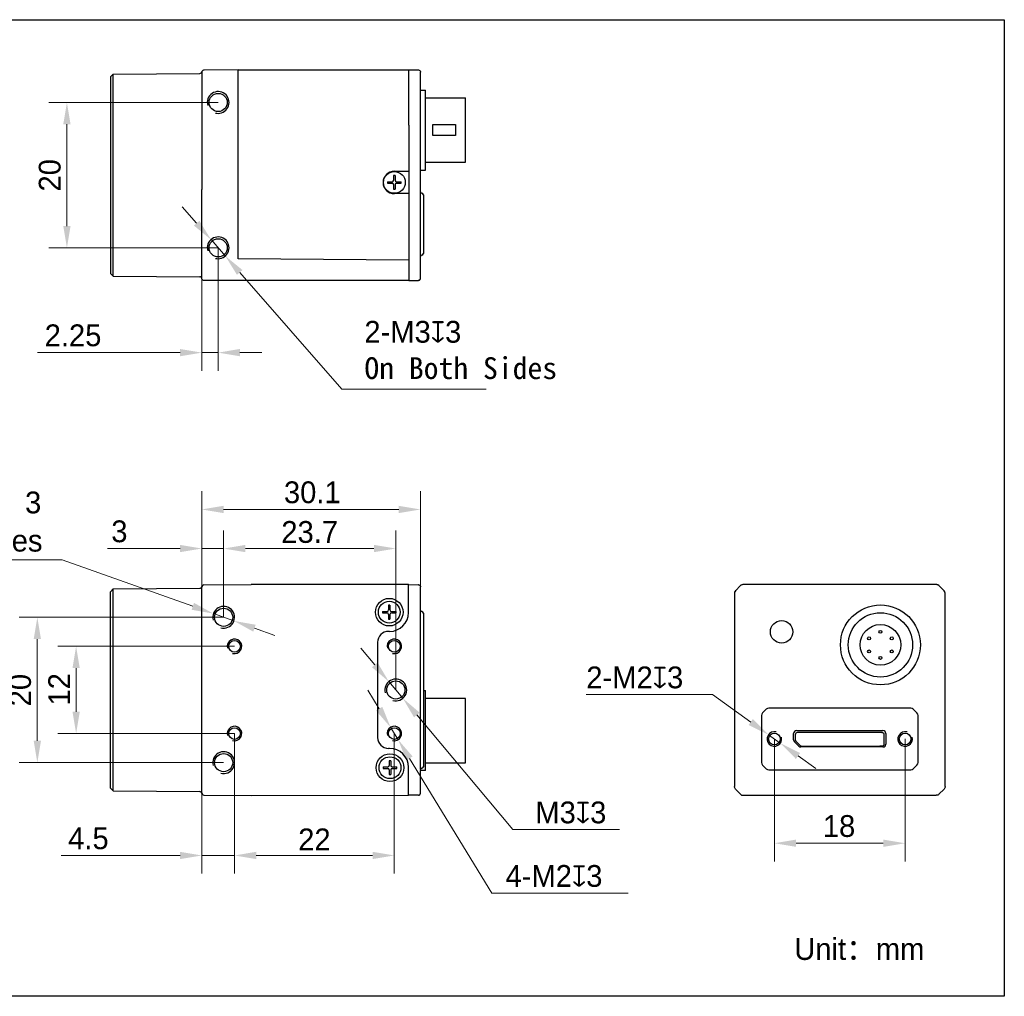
# Model space of a CAD drawing. Header units: millimetres. Extents: x 1584 to 1792, y 1545 to 1679.
# Tile 2 of 2: x 1656 to 1792, y 1545 to 1679. Entities that reach past the tile are written whole.
import ezdxf

# ---------------------------------------------------------------- set-up
doc = ezdxf.new("R2010")
doc.units = ezdxf.units.MM
doc.header["$LTSCALE"] = 0.3
doc.layers.add('00-轮廓线', color=7, linetype='Continuous', lineweight=30)
doc.layers.add('AM_5', color=3, linetype='Continuous', lineweight=25)
for name, color, linetype in [('00_COMPONENTS', 7, 'Continuous'), ('51__DRAFT_DIMS', 7, 'Continuous'), ('ASM_DXF_DIMENSION', 7, 'Continuous'), ('D-01-35-26-0DXF_CONTINUOUS_LINE', 7, 'Continuous'), ('D-01-36-26-0DXF_CONTINUOUS_LINE', 7, 'Continuous'), ('HR10A-7R-6PBDXF_CONTINUOUS_LINE', 7, 'Continuous')]:
    doc.layers.add(name, color=color, linetype=linetype)
doc.styles.get("Standard").update_dxf_attribs({"font": '兰亭黑 GBK.TTF'})
doc.styles.add('尺寸值样式', font='兰亭黑 GBK.TTF')
doc.dimstyles.new('1直线标注', dxfattribs={"dimtxt": 3, "dimasz": 3, "dimexe": 2.5, "dimexo": 0, "dimtad": 1, "dimdsep": 46, "dimtxsty": '尺寸值样式', "dimblk": '_FILLED', "dimcen": 0, "dimclrd": 8, "dimclre": 8, "dimclrt": 7, "dimadec": 0, "dimazin": 0, "dimtp": 0.001, "dimtm": 0.001, "dimtfac": 1, "dimtmove": 0, "dimatfit": 0, "dimldrblk": '_FILLED', "dimfxl": 1, "dimtolj": 1, "dimlwd": 15, "dimlwe": 15, "dimarcsym": 2})
doc.dimstyles.new('2圆直径标注', dxfattribs={"dimtxt": 3, "dimasz": 3, "dimexe": 2.5, "dimexo": 0, "dimtad": 1, "dimtoh": 1, "dimdec": 3, "dimdsep": 46, "dimtxsty": '尺寸值样式', "dimblk": '_FILLED', "dimcen": 0, "dimclrd": 8, "dimclre": 8, "dimclrt": 7, "dimadec": 0, "dimazin": 0, "dimtp": 0.001, "dimtm": 0.001, "dimtfac": 1, "dimtdec": 3, "dimtmove": 0, "dimatfit": 2, "dimldrblk": '_FILLED', "dimfxl": 1, "dimtolj": 1, "dimlwd": 15, "dimlwe": 15, "dimarcsym": 2})
doc.dimstyles.new('DIMSTYLE_2', dxfattribs={"dimtxt": 3, "dimasz": 3, "dimexe": 2.5, "dimexo": 0, "dimtad": 1, "dimdec": 3, "dimdsep": 46, "dimtxsty": 'Standard', "dimblk": '_FILLED', "dimcen": 0.09, "dimclrd": 8, "dimclre": 8, "dimclrt": 7, "dimadec": 0, "dimazin": 0, "dimtp": 0.001, "dimtm": 0.001, "dimtfac": 1, "dimtdec": 3, "dimtmove": 0, "dimatfit": 2, "dimldrblk": '_FILLED', "dimfxl": 1, "dimtolj": 1, "dimlwd": 9, "dimlwe": 9, "dimarcsym": 0})

# ---------------------------------------------------------------- blocks, each defined once
blk = doc.blocks.new('_FILLED')
at = {"color": 0, "linetype": 'ByBlock'}
blk.add_solid([(0, 0), (-1, 0.167), (-1, -0.167)], dxfattribs=at)
blk = doc.blocks.new('*D42')
at = {"layer": 'D-01-35-26-0DXF_CONTINUOUS_LINE', "color": 8, "lineweight": 15}
for p, q in [((1681.08, 1601.37), (1681.08, 1614.55)), ((1711.18, 1601.4), (1711.18, 1614.55)), ((1684.08, 1612.05), (1708.18, 1612.05))]:
    blk.add_line(p, q, dxfattribs=at)
at = {"layer": 'Defpoints', "color": 0}
for p in [(1711.18, 1612.05), (1681.08, 1601.37), (1711.18, 1601.4)]:
    blk.add_point(p, dxfattribs=at)
at = {"layer": 'D-01-35-26-0DXF_CONTINUOUS_LINE', "color": 8, "linetype": 'ByBlock', "lineweight": 15, "xscale": 3, "yscale": 3, "zscale": 3, "rotation": 180}
blk.add_blockref('_FILLED', (1681.08, 1612.05), dxfattribs=at)
at = {"layer": 'D-01-35-26-0DXF_CONTINUOUS_LINE', "color": 8, "linetype": 'ByBlock', "lineweight": 15, "xscale": 3, "yscale": 3, "zscale": 3}
blk.add_blockref('_FILLED', (1711.18, 1612.05), dxfattribs=at)
at = {"layer": 'D-01-35-26-0DXF_CONTINUOUS_LINE', "color": 7, "insert": (1696.29, 1615.91), "char_height": 3, "attachment_point": 2, "style": '尺寸值样式'}
blk.add_mtext('\\A1;30.1', dxfattribs=at)
blk = doc.blocks.new('*D43')
at = {"layer": '51__DRAFT_DIMS', "color": 8, "lineweight": 15}
for p, q in [((1683.33, 1668.05), (1660.01, 1668.05)), ((1662.51, 1665.05), (1662.51, 1651.05)), ((1683.33, 1648.05), (1660.01, 1648.05))]:
    blk.add_line(p, q, dxfattribs=at)
at = {"layer": 'Defpoints', "color": 0}
for p in [(1683.33, 1668.05), (1662.51, 1648.05), (1683.33, 1648.05)]:
    blk.add_point(p, dxfattribs=at)
at = {"layer": '51__DRAFT_DIMS', "color": 8, "linetype": 'ByBlock', "lineweight": 15, "xscale": 3, "yscale": 3, "zscale": 3}
for p, rotation in [((1662.51, 1668.05), 90), ((1662.51, 1648.05), 270)]:
    blk.add_blockref('_FILLED', p, dxfattribs=dict(at, rotation=rotation))
at = {"layer": '51__DRAFT_DIMS', "color": 7, "insert": (1658.64, 1658.03), "char_height": 3, "attachment_point": 2, "rotation": 90, "style": '尺寸值样式'}
blk.add_mtext('\\A1;20', dxfattribs=at)
blk = doc.blocks.new('*D45')
at = {"color": 8, "lineweight": 15}
for p, q in [((1683.33, 1648.05), (1683.33, 1631.13)), ((1681.08, 1645.92), (1681.08, 1631.13)), ((1678.08, 1633.63), (1658.48, 1633.63)), ((1681.08, 1633.63), (1683.33, 1633.63)), ((1686.33, 1633.63), (1689.33, 1633.63))]:
    blk.add_line(p, q, dxfattribs=at)
at = {"layer": 'Defpoints', "color": 0}
for p in [(1683.33, 1648.05), (1681.08, 1645.92), (1683.33, 1633.63)]:
    blk.add_point(p, dxfattribs=at)
at = {"color": 8, "linetype": 'ByBlock', "lineweight": 15, "xscale": 3, "yscale": 3, "zscale": 3}
blk.add_blockref('_FILLED', (1681.08, 1633.63), dxfattribs=at)
at = {"color": 8, "linetype": 'ByBlock', "lineweight": 15, "xscale": 3, "yscale": 3, "zscale": 3, "rotation": 180}
blk.add_blockref('_FILLED', (1683.33, 1633.63), dxfattribs=at)
at = {"color": 7, "insert": (1667.26, 1637.51), "char_height": 3, "attachment_point": 3, "style": '尺寸值样式'}
blk.add_mtext('\\A1;2.25', dxfattribs=at)
blk = doc.blocks.new('*D48')
at = {"color": 8, "lineweight": 15}
for p, q in [((1681.08, 1601.36), (1681.08, 1609.17)), ((1684.08, 1597.22), (1684.08, 1609.17)), ((1678.08, 1606.67), (1668.12, 1606.67)), ((1681.08, 1606.67), (1684.08, 1606.67)), ((1687.08, 1606.67), (1690.08, 1606.67))]:
    blk.add_line(p, q, dxfattribs=at)
at = {"layer": 'Defpoints', "color": 0}
for p in [(1684.08, 1606.67), (1681.08, 1601.36), (1684.08, 1597.22)]:
    blk.add_point(p, dxfattribs=at)
at = {"color": 8, "linetype": 'ByBlock', "lineweight": 15, "xscale": 3, "yscale": 3, "zscale": 3}
blk.add_blockref('_FILLED', (1681.08, 1606.67), dxfattribs=at)
at = {"color": 8, "linetype": 'ByBlock', "lineweight": 15, "xscale": 3, "yscale": 3, "zscale": 3, "rotation": 180}
blk.add_blockref('_FILLED', (1684.08, 1606.67), dxfattribs=at)
at = {"color": 7, "insert": (1670.85, 1610.54), "char_height": 3, "attachment_point": 3, "style": '尺寸值样式'}
blk.add_mtext('\\A1;3', dxfattribs=at)
blk = doc.blocks.new('*D49')
at = {"color": 8, "lineweight": 15}
for p, q in [((1685.58, 1581.22), (1685.58, 1561.94)), ((1681.08, 1574.81), (1681.08, 1561.94)), ((1678.08, 1564.44), (1661.73, 1564.44)), ((1681.08, 1564.44), (1685.58, 1564.44)), ((1688.58, 1564.44), (1691.58, 1564.44))]:
    blk.add_line(p, q, dxfattribs=at)
at = {"layer": 'Defpoints', "color": 0}
for p in [(1685.58, 1581.22), (1681.08, 1574.81), (1685.58, 1564.44)]:
    blk.add_point(p, dxfattribs=at)
at = {"color": 8, "linetype": 'ByBlock', "lineweight": 15, "xscale": 3, "yscale": 3, "zscale": 3}
blk.add_blockref('_FILLED', (1681.08, 1564.44), dxfattribs=at)
at = {"color": 8, "linetype": 'ByBlock', "lineweight": 15, "xscale": 3, "yscale": 3, "zscale": 3, "rotation": 180}
blk.add_blockref('_FILLED', (1685.58, 1564.44), dxfattribs=at)
at = {"color": 7, "insert": (1668.26, 1568.3), "char_height": 3, "attachment_point": 3, "style": '尺寸值样式'}
blk.add_mtext('\\A1;4.5', dxfattribs=at)
blk = doc.blocks.new('*D50')
at = {"layer": '51__DRAFT_DIMS', "color": 8, "lineweight": 15}
for p, q in [((1684.08, 1597.22), (1655.94, 1597.22)), ((1658.44, 1594.22), (1658.44, 1580.22)), ((1684.08, 1577.22), (1655.94, 1577.22))]:
    blk.add_line(p, q, dxfattribs=at)
at = {"layer": 'Defpoints', "color": 0}
for p in [(1684.08, 1597.22), (1658.44, 1577.22), (1684.08, 1577.22)]:
    blk.add_point(p, dxfattribs=at)
at = {"layer": '51__DRAFT_DIMS', "color": 8, "linetype": 'ByBlock', "lineweight": 15, "xscale": 3, "yscale": 3, "zscale": 3}
for p, rotation in [((1658.44, 1597.22), 90), ((1658.44, 1577.22), 270)]:
    blk.add_blockref('_FILLED', p, dxfattribs=dict(at, rotation=rotation))
at = {"layer": '51__DRAFT_DIMS', "color": 7, "insert": (1654.56, 1587.19), "char_height": 3, "attachment_point": 2, "rotation": 90, "style": '尺寸值样式'}
blk.add_mtext('\\A1;20', dxfattribs=at)
blk = doc.blocks.new('*D51')
at = {"layer": '51__DRAFT_DIMS', "color": 8, "lineweight": 15}
for p, q in [((1685.58, 1593.22), (1661.28, 1593.22)), ((1663.78, 1584.22), (1663.78, 1590.22)), ((1685.58, 1581.22), (1661.28, 1581.22))]:
    blk.add_line(p, q, dxfattribs=at)
at = {"layer": 'Defpoints', "color": 0}
for p in [(1663.78, 1593.22), (1685.58, 1593.22), (1685.58, 1581.22)]:
    blk.add_point(p, dxfattribs=at)
at = {"layer": '51__DRAFT_DIMS', "color": 8, "linetype": 'ByBlock', "lineweight": 15, "xscale": 3, "yscale": 3, "zscale": 3}
for p, rotation in [((1663.78, 1593.22), 90), ((1663.78, 1581.22), 270)]:
    blk.add_blockref('_FILLED', p, dxfattribs=dict(at, rotation=rotation))
at = {"layer": '51__DRAFT_DIMS', "color": 7, "insert": (1659.95, 1587.3), "char_height": 3, "attachment_point": 2, "rotation": 90, "style": '尺寸值样式'}
blk.add_mtext('\\A1;12', dxfattribs=at)
blk = doc.blocks.new('*D53')
at = {"layer": 'ASM_DXF_DIMENSION', "color": 8, "lineweight": 15}
for p, q in [((1704.89, 1590.66), (1702.97, 1592.96)), ((1706.82, 1588.36), (1708.75, 1586.07)), ((1710.68, 1583.77), (1723.89, 1568)), ((1738.56, 1568), (1723.89, 1568))]:
    blk.add_line(p, q, dxfattribs=at)
at = {"layer": 'Defpoints', "color": 0}
for p in [(1706.82, 1588.36), (1708.75, 1586.07)]:
    blk.add_point(p, dxfattribs=at)
at = {"layer": 'ASM_DXF_DIMENSION', "color": 8, "linetype": 'ByBlock', "lineweight": 15, "xscale": 3, "yscale": 3, "zscale": 3}
for p, rotation in [((1706.82, 1588.36), 309.9666336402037), ((1708.75, 1586.07), 129.9666336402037)]:
    blk.add_blockref('_FILLED', p, dxfattribs=dict(at, rotation=rotation))
at = {"layer": 'ASM_DXF_DIMENSION', "color": 7, "insert": (1726.99, 1571.86), "char_height": 3, "attachment_point": 1, "style": '尺寸值样式'}
blk.add_mtext('\\A1;M{\\A1;3\\Fgdt|c134;x\\fFZLanTingHei-R-GBK|b0|i0|c134|p2;3}', dxfattribs=at)
blk = doc.blocks.new('*D54')
at = {"layer": 'ASM_DXF_DIMENSION', "color": 8, "lineweight": 15}
for p, q in [((1705.5, 1584.63), (1703.94, 1587.19)), ((1707.06, 1582.07), (1708.11, 1580.36)), ((1709.67, 1577.8), (1721, 1559.25)), ((1739.77, 1559.25), (1721, 1559.25))]:
    blk.add_line(p, q, dxfattribs=at)
at = {"layer": 'Defpoints', "color": 0}
for p in [(1707.06, 1582.07), (1708.11, 1580.36)]:
    blk.add_point(p, dxfattribs=at)
at = {"layer": 'ASM_DXF_DIMENSION', "color": 8, "linetype": 'ByBlock', "lineweight": 15, "xscale": 3, "yscale": 3, "zscale": 3}
for p, rotation in [((1707.06, 1582.07), 301.4143213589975), ((1708.11, 1580.36), 121.4143213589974)]:
    blk.add_blockref('_FILLED', p, dxfattribs=dict(at, rotation=rotation))
at = {"layer": 'ASM_DXF_DIMENSION', "color": 7, "insert": (1722.89, 1563.12), "char_height": 3, "attachment_point": 1, "style": '尺寸值样式'}
blk.add_mtext('\\A1;4-M{\\A1;2\\Fgdt|c134;x\\fFZLanTingHei-R-GBK|b0|i0|c134|p2;3}', dxfattribs=at)
blk = doc.blocks.new('*D55')
at = {"layer": 'AM_5', "color": 8, "lineweight": 15}
for p, q in [((1684.08, 1597.22), (1684.08, 1609.17)), ((1707.78, 1587.22), (1707.78, 1609.17)), ((1687.08, 1606.67), (1704.78, 1606.67))]:
    blk.add_line(p, q, dxfattribs=at)
at = {"layer": 'Defpoints', "color": 0}
for p in [(1707.78, 1606.67), (1684.08, 1597.22), (1707.78, 1587.22)]:
    blk.add_point(p, dxfattribs=at)
at = {"layer": 'AM_5', "color": 8, "linetype": 'ByBlock', "lineweight": 15, "xscale": 3, "yscale": 3, "zscale": 3, "rotation": 180}
blk.add_blockref('_FILLED', (1684.08, 1606.67), dxfattribs=at)
at = {"layer": 'AM_5', "color": 8, "linetype": 'ByBlock', "lineweight": 15, "xscale": 3, "yscale": 3, "zscale": 3}
blk.add_blockref('_FILLED', (1707.78, 1606.67), dxfattribs=at)
at = {"layer": 'AM_5', "color": 7, "insert": (1695.93, 1608.93), "char_height": 3, "attachment_point": 5, "style": '尺寸值样式'}
blk.add_mtext('\\A1;23.7', dxfattribs=at)
blk = doc.blocks.new('*D56')
at = {"layer": 'AM_5', "color": 8, "lineweight": 15}
for p, q in [((1685.58, 1581.22), (1685.58, 1561.94)), ((1707.58, 1581.22), (1707.58, 1561.94)), ((1688.58, 1564.44), (1704.58, 1564.44))]:
    blk.add_line(p, q, dxfattribs=at)
at = {"layer": 'Defpoints', "color": 0}
for p in [(1685.58, 1581.22), (1707.58, 1581.22), (1707.58, 1564.44)]:
    blk.add_point(p, dxfattribs=at)
at = {"layer": 'AM_5', "color": 8, "linetype": 'ByBlock', "lineweight": 15, "xscale": 3, "yscale": 3, "zscale": 3, "rotation": 180}
blk.add_blockref('_FILLED', (1685.58, 1564.44), dxfattribs=at)
at = {"layer": 'AM_5', "color": 8, "linetype": 'ByBlock', "lineweight": 15, "xscale": 3, "yscale": 3, "zscale": 3}
blk.add_blockref('_FILLED', (1707.58, 1564.44), dxfattribs=at)
at = {"layer": 'AM_5', "color": 7, "insert": (1696.58, 1566.65), "char_height": 3, "attachment_point": 5, "style": '尺寸值样式'}
blk.add_mtext('\\A1;22', dxfattribs=at)
blk = doc.blocks.new('*D57')
at = {"layer": '51__DRAFT_DIMS', "color": 8, "lineweight": 9}
for p, q in [((1734.01, 1586.57), (1751.37, 1586.57)), ((1756.64, 1582.79), (1751.37, 1586.57)), ((1760.71, 1579.88), (1759.08, 1581.05)), ((1763.15, 1578.14), (1765.59, 1576.39))]:
    blk.add_line(p, q, dxfattribs=at)
at = {"layer": 'Defpoints', "color": 0}
for p in [(1759.08, 1581.05), (1760.71, 1579.88)]:
    blk.add_point(p, dxfattribs=at)
at = {"layer": '51__DRAFT_DIMS', "color": 8, "linetype": 'ByBlock', "lineweight": 9, "xscale": 3, "yscale": 3, "zscale": 3}
for p, rotation in [((1759.08, 1581.05), 324.3908799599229), ((1760.71, 1579.88), 144.3908799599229)]:
    blk.add_blockref('_FILLED', p, dxfattribs=dict(at, rotation=rotation))
at = {"layer": '51__DRAFT_DIMS', "color": 7, "insert": (1734.01, 1590.44), "char_height": 3, "attachment_point": 1}
blk.add_mtext('\\A1;2-M{\\A1;2\\Fgdt|c134;x\\fFZLanTingHei-R-GBK|b0|i0|c134|p2;3}', dxfattribs=at)
blk = doc.blocks.new('*D58')
at = {"layer": 'D-01-35-26-0DXF_CONTINUOUS_LINE', "color": 8, "lineweight": 15}
for p, q in [((1759.89, 1580.47), (1759.89, 1563.62)), ((1777.89, 1580.47), (1777.89, 1563.62)), ((1762.89, 1566.12), (1774.89, 1566.12))]:
    blk.add_line(p, q, dxfattribs=at)
at = {"layer": 'Defpoints', "color": 0}
for p in [(1759.89, 1580.47), (1777.89, 1580.47), (1777.89, 1566.12)]:
    blk.add_point(p, dxfattribs=at)
at = {"layer": 'D-01-35-26-0DXF_CONTINUOUS_LINE', "color": 8, "linetype": 'ByBlock', "lineweight": 15, "xscale": 3, "yscale": 3, "zscale": 3, "rotation": 180}
blk.add_blockref('_FILLED', (1759.89, 1566.12), dxfattribs=at)
at = {"layer": 'D-01-35-26-0DXF_CONTINUOUS_LINE', "color": 8, "linetype": 'ByBlock', "lineweight": 15, "xscale": 3, "yscale": 3, "zscale": 3}
blk.add_blockref('_FILLED', (1777.89, 1566.12), dxfattribs=at)
at = {"layer": 'D-01-35-26-0DXF_CONTINUOUS_LINE', "color": 7, "insert": (1768.8, 1569.99), "char_height": 3, "attachment_point": 2, "style": '尺寸值样式'}
blk.add_mtext('\\A1;18', dxfattribs=at)

msp = doc.modelspace()

# ---------------------------------------------------------------- linework, layer by layer
at = {"layer": '00-轮廓线'}
msp.add_lwpolyline([(1584.4063, 1679.4398), (1791.5461, 1679.4398), (1791.5461, 1545.0588), (1584.4063, 1545.0588)], close=True, dxfattribs=at)
at = {"layer": '00_COMPONENTS'}
for p, q in [((1681.0926, 1672.2796), (1681.0927, 1672.2802)), ((1707.4846, 1658.0032), (1707.4846, 1657.3519)), ((1707.6846, 1658.0032), (1707.6846, 1657.3519)), ((1706.6333, 1657.1519), (1707.2846, 1657.1519)), ((1706.6333, 1656.9519), (1707.2846, 1656.9519)), ((1707.4846, 1656.7519), (1707.4846, 1656.1006)), ((1707.6846, 1656.7519), (1707.6846, 1656.1006)), ((1707.8846, 1657.1519), (1708.5359, 1657.1519)), ((1707.8846, 1656.9519), (1708.5359, 1656.9519)), ((1709.5846, 1646.8819), (1709.5838, 1646.7912)), ((1681.0842, 1643.8509), (1681.0842, 1643.845)), ((1681.0847, 1643.8608), (1681.0846, 1643.8666)), ((1705.9333, 1598.0152), (1706.5846, 1598.0152)), ((1706.7846, 1598.8664), (1706.7846, 1598.2152)), ((1706.9846, 1598.8664), (1706.9846, 1598.2152)), ((1707.1846, 1598.0152), (1707.8359, 1598.0152)), ((1705.9333, 1597.8152), (1706.5846, 1597.8152)), ((1706.7846, 1597.6152), (1706.7846, 1596.9639)), ((1706.9846, 1597.6152), (1706.9846, 1596.9639)), ((1707.1846, 1597.8152), (1707.8359, 1597.8152)), ((1711.5846, 1587.1152), (1711.8846, 1587.1152)), ((1706.0333, 1576.6152), (1706.6846, 1576.6152)), ((1706.0333, 1576.4152), (1706.6846, 1576.4152)), ((1706.8846, 1577.4664), (1706.8846, 1576.8152)), ((1707.0846, 1577.4664), (1707.0846, 1576.8152)), ((1707.2846, 1576.6152), (1707.9359, 1576.6152)), ((1707.2846, 1576.4152), (1707.9359, 1576.4152)), ((1706.8846, 1576.2152), (1706.8846, 1575.5639)), ((1707.0846, 1576.2152), (1707.0846, 1575.5639))]:
    msp.add_line(p, q, dxfattribs=at)
for centre, radius, start, end in [((1681.3941, 1672.2091), 0.3096, 168.591806, 169.235163), ((1707.5846, 1654.0499), 3.9545, 88.551064, 91.448936), ((1710.5871, 1657.0519), 3.955, 178.551151, 181.448849), ((1707.2846, 1657.3519), 0.2, 270, 0), ((1707.2846, 1656.7519), 0.2, 0, 90), ((1707.8846, 1657.3519), 0.2, 180, 270), ((1707.8846, 1656.7519), 0.2, 90, 180), ((1704.5822, 1657.0519), 3.955, 358.551151, 1.448849), ((1707.5846, 1660.0539), 3.9545, 268.551064, 271.448936), ((1680.7992, 1643.8519), 0.2854, 0.005766, 2.945615), ((1709.8871, 1597.9152), 3.955, 178.551151, 181.448849), ((1706.5846, 1598.2152), 0.2, 270, 0), ((1706.8846, 1594.9132), 3.9545, 88.551064, 91.448936), ((1707.1846, 1598.2152), 0.2, 180, 270), ((1703.8822, 1597.9152), 3.955, 358.551151, 1.448849), ((1706.5846, 1597.6152), 0.2, 0, 90), ((1706.8846, 1600.9171), 3.9545, 268.551064, 271.448936), ((1707.1846, 1597.6152), 0.2, 90, 180), ((1709.9871, 1576.5152), 3.955, 178.551151, 181.448849), ((1706.6846, 1576.8152), 0.2, 270, 0), ((1706.6846, 1576.2152), 0.2, 0, 90), ((1706.9846, 1573.5132), 3.9545, 88.551064, 91.448936), ((1707.2846, 1576.8152), 0.2, 180, 270), ((1707.2846, 1576.2152), 0.2, 90, 180), ((1703.9822, 1576.5152), 3.955, 358.551151, 1.448849), ((1706.9846, 1579.5171), 3.9545, 268.551064, 271.448936)]:
    msp.add_arc(centre, radius, start, end, dxfattribs=at)
msp.add_open_spline([(1681.0853, 1643.8625), (1681.0851, 1643.8631), (1681.0847, 1643.8645), (1681.0846, 1643.8659), (1681.0846, 1643.8666)], degree=3, knots=[0, 0, 0, 0, 0.49871374, 1, 1, 1, 1], dxfattribs=at)
at = {"layer": 'ASM_DXF_DIMENSION', "color": 8, "lineweight": 15}
for p, q in [((1680.3724, 1651.4394), (1678.3976, 1653.6978)), ((1682.3472, 1649.1811), (1684.322, 1646.9227)), ((1686.2968, 1644.6644), (1700.3583, 1628.5838)), ((1720.2241, 1628.5838), (1700.3583, 1628.5838)), ((1641.9848, 1605.1034), (1661.8507, 1605.1034)), ((1679.8436, 1598.7198), (1661.8507, 1605.1034)), ((1685.4983, 1596.7136), (1682.671, 1597.7167)), ((1688.3256, 1595.7105), (1691.153, 1594.7074))]:
    msp.add_line(p, q, dxfattribs=at)
at = {"layer": 'D-01-35-26-0DXF_CONTINUOUS_LINE'}
for p, q in [((1686.0846, 1672.5519), (1681.3788, 1672.5108)), ((1686.0846, 1647.1786), (1686.0846, 1672.5519)), ((1686.0846, 1672.5519), (1709.5846, 1672.5519)), ((1709.5846, 1672.5519), (1710.8935, 1672.5405)), ((1709.5846, 1664.9102), (1709.5846, 1672.5519)), ((1668.5746, 1671.6427), (1668.8746, 1671.9453)), ((1668.5746, 1644.4611), (1668.5746, 1671.6427)), ((1668.8746, 1671.9453), (1680.8035, 1672.0495)), ((1668.8746, 1644.1585), (1668.8746, 1671.9453)), ((1711.1853, 1643.8697), (1711.1846, 1672.215)), ((1711.1846, 1669.7518), (1711.8846, 1669.7518)), ((1711.8846, 1658.7519), (1711.8846, 1669.7518)), ((1711.8846, 1668.6768), (1717.3846, 1668.6768)), ((1717.3846, 1659.8269), (1717.3846, 1668.6768)), ((1709.5846, 1664.9102), (1709.5846, 1660.1936)), ((1712.8846, 1665.0019), (1715.9846, 1665.0019)), ((1712.8846, 1663.5019), (1712.8846, 1665.0019)), ((1715.9846, 1665.0019), (1715.9846, 1663.5019)), ((1715.9846, 1663.5019), (1712.8846, 1663.5019)), ((1709.5846, 1660.1936), (1709.5846, 1646.8819)), ((1711.8846, 1659.8268), (1717.3846, 1659.8268)), ((1707.5846, 1658.6019), (1709.5846, 1658.6019)), ((1711.1846, 1658.7518), (1711.8846, 1658.7518)), ((1681.0846, 1643.8519), (1681.0846, 1656.0672)), ((1709.5846, 1655.5019), (1707.5846, 1655.5019)), ((1711.5846, 1655.3519), (1711.5846, 1647.2519)), ((1686.0846, 1646.5519), (1686.0846, 1647.1786)), ((1709.5846, 1646.8819), (1709.5846, 1643.5519)), ((1709.5846, 1646.3468), (1686.0846, 1646.5519)), ((1668.5746, 1644.4611), (1668.8746, 1644.1585)), ((1668.8746, 1644.1585), (1680.7952, 1644.0544)), ((1709.5846, 1643.5519), (1681.3846, 1643.5519)), ((1709.5846, 1643.5519), (1710.8929, 1643.5633)), ((1710.8716, 1643.5754), (1710.8856, 1643.5755)), ((1710.886, 1643.5755), (1710.8849, 1643.5755)), ((1710.8856, 1643.5755), (1710.8943, 1643.5756)), ((1668.5046, 1600.7354), (1668.8746, 1601.1086)), ((1668.5046, 1573.6949), (1668.5046, 1600.7354)), ((1668.8746, 1601.1086), (1680.8035, 1601.2127)), ((1668.8746, 1573.3217), (1668.8746, 1601.1086)), ((1681.0846, 1573.0664), (1681.0846, 1601.3741)), ((1681.0927, 1601.4434), (1681.0892, 1601.4261)), ((1681.0918, 1601.4393), (1681.0912, 1601.4365)), ((1681.0923, 1601.4414), (1681.0915, 1601.438)), ((1681.0921, 1601.4406), (1681.0927, 1601.4432)), ((1681.0925, 1601.4423), (1681.0927, 1601.4432)), ((1681.382, 1601.6741), (1687.8621, 1601.7307)), ((1709.5346, 1601.7152), (1687.8621, 1601.7307)), ((1709.5346, 1601.7152), (1709.5846, 1601.7152)), ((1709.5346, 1597.8652), (1709.5346, 1601.7152)), ((1709.5846, 1601.7152), (1710.8897, 1601.6981)), ((1710.8885, 1601.6981), (1710.8834, 1601.6981)), ((1710.8886, 1601.6981), (1710.889, 1601.6981)), ((1710.891, 1601.698), (1710.8944, 1601.698)), ((1710.9568, 1601.6893), (1710.9749, 1601.6842)), ((1710.9749, 1601.6842), (1710.9908, 1601.6787)), ((1711.1594, 1601.5186), (1711.1629, 1601.5103)), ((1711.1741, 1601.4767), (1711.1765, 1601.4676)), ((1711.183, 1601.4299), (1711.1837, 1601.4216)), ((1711.1833, 1601.4261), (1711.1835, 1601.4236)), ((1711.1842, 1601.404), (1711.184, 1601.3967)), ((1711.1841, 1601.4165), (1711.1842, 1601.4132)), ((1711.1842, 1601.4139), (1711.1842, 1601.4135)), ((1711.1842, 1601.4135), (1711.1842, 1601.4134)), ((1711.1846, 1576.265), (1711.1846, 1601.3993)), ((1755.2478, 1601.5687), (1754.5407, 1600.8616)), ((1782.1871, 1601.7152), (1755.6014, 1601.7152)), ((1783.2478, 1600.8616), (1782.5407, 1601.5687)), ((1754.3942, 1600.508), (1754.3942, 1588.5734)), ((1783.3942, 1573.9222), (1783.3942, 1600.508)), ((1711.5846, 1597.7902), (1711.5846, 1576.6402)), ((1706.9346, 1595.2652), (1706.7846, 1595.2652)), ((1705.2846, 1593.7652), (1705.2846, 1580.6652)), ((1754.3942, 1588.5734), (1754.3942, 1583.8569)), ((1711.8846, 1576.1152), (1711.8846, 1587.1152)), ((1717.3846, 1586.0402), (1711.8846, 1586.0402)), ((1717.3846, 1577.1902), (1717.3846, 1586.0402)), ((1758.7728, 1584.5687), (1758.2657, 1584.0616)), ((1778.6621, 1584.7152), (1759.1264, 1584.7152)), ((1779.5228, 1584.0616), (1779.0157, 1584.5687)), ((1754.3942, 1583.8569), (1754.3942, 1576.0452)), ((1758.1192, 1583.708), (1758.1192, 1577.2223)), ((1779.6692, 1577.2223), (1779.6692, 1583.708)), ((1762.5477, 1580.3652), (1762.5477, 1581.2152)), ((1762.7692, 1581.0573), (1762.7692, 1580.3793)), ((1762.9442, 1581.6117), (1774.8442, 1581.6117)), ((1774.6987, 1581.3572), (1763.0617, 1581.3573)), ((1763.0692, 1581.3573), (1763.0903, 1581.3573)), ((1774.6987, 1581.3572), (1774.7192, 1581.3573)), ((1775.0192, 1579.7773), (1775.0192, 1581.0573)), ((1775.2408, 1581.2152), (1775.2408, 1579.7652)), ((1706.9346, 1579.1652), (1706.7846, 1579.1652)), ((1763.2639, 1579.4848), (1762.6639, 1580.0848)), ((1762.8544, 1580.1699), (1763.4409, 1579.5679)), ((1774.8442, 1579.3686), (1763.5442, 1579.3686)), ((1763.6558, 1579.4773), (1763.7292, 1579.4773)), ((1763.7292, 1579.4773), (1774.4042, 1579.4773)), ((1774.7192, 1579.4773), (1774.4042, 1579.4773)), ((1709.5346, 1572.7152), (1709.5346, 1576.5652)), ((1711.1846, 1576.265), (1711.1846, 1576.1152)), ((1711.8846, 1577.1902), (1717.3846, 1577.1902)), ((1758.2657, 1576.8687), (1758.7728, 1576.3616)), ((1779.0157, 1576.3616), (1779.5228, 1576.8687)), ((1711.8846, 1576.1152), (1711.1846, 1576.1152)), ((1711.1846, 1573.0329), (1711.1846, 1576.1152)), ((1754.3942, 1576.0452), (1754.3942, 1573.9222)), ((1759.1264, 1576.2152), (1778.6621, 1576.2152)), ((1668.5046, 1573.6949), (1668.8746, 1573.3217)), ((1755.3703, 1572.7152), (1754.5407, 1573.5687)), ((1783.2478, 1573.5687), (1782.5407, 1572.8616)), ((1668.8746, 1573.3217), (1680.8035, 1573.2176)), ((1681.0927, 1572.9871), (1681.0892, 1573.0042)), ((1681.0892, 1573.0042), (1681.0927, 1572.9871)), ((1681.0918, 1572.991), (1681.0912, 1572.9938)), ((1681.0921, 1572.9897), (1681.0926, 1572.9876)), ((1681.0925, 1572.988), (1681.0927, 1572.9869)), ((1681.382, 1572.7562), (1687.8621, 1572.6996)), ((1687.8621, 1572.6996), (1709.5346, 1572.7152)), ((1709.5846, 1572.7152), (1709.5346, 1572.7152)), ((1710.891, 1572.7323), (1709.5846, 1572.7152)), ((1710.8885, 1572.7322), (1710.8834, 1572.7322)), ((1710.8886, 1572.7322), (1710.889, 1572.7322)), ((1710.891, 1572.7323), (1710.8944, 1572.7324)), ((1710.9568, 1572.741), (1710.9749, 1572.7461)), ((1710.9749, 1572.7461), (1710.9908, 1572.7516)), ((1711.1594, 1572.9117), (1711.1629, 1572.92)), ((1711.1741, 1572.9536), (1711.1765, 1572.9627)), ((1711.183, 1573.0004), (1711.1837, 1573.0087)), ((1711.1833, 1573.0042), (1711.1835, 1573.0067)), ((1711.1842, 1573.0263), (1711.184, 1573.0336)), ((1711.1841, 1573.0139), (1711.1842, 1573.0171)), ((1711.1842, 1573.0168), (1711.1842, 1573.0169)), ((1711.1842, 1573.0164), (1711.1842, 1573.0168)), ((1755.3703, 1572.7152), (1782.1872, 1572.7152))]:
    msp.add_line(p, q, dxfattribs=at)
msp.add_lwpolyline([(1681.085, 1672.2108, 0.01175048), (1681.0846, 1672.1964), (1681.0846, 1660.0366)], format="xyb", dxfattribs=at)
for points in [[(1710.8943, 1643.5756), (1710.8972, 1643.5756), (1710.9013, 1643.5757), (1710.9056, 1643.5759), (1710.9098, 1643.5762), (1710.9141, 1643.5765), (1710.9186, 1643.5769), (1710.923, 1643.5773), (1710.9276, 1643.5779), (1710.9322, 1643.5785), (1710.9368, 1643.5792), (1710.9415, 1643.58), (1710.9463, 1643.5808), (1710.951, 1643.5818), (1710.9559, 1643.5828), (1710.9607, 1643.584), (1710.9655, 1643.5852), (1710.9704, 1643.5865)], [(1710.9704, 1643.5865), (1710.9753, 1643.5879), (1710.9801, 1643.5894), (1710.985, 1643.591), (1710.9899, 1643.5927)], [(1710.9899, 1643.5927), (1710.9948, 1643.5945), (1710.9997, 1643.5964), (1711.0046, 1643.5985), (1711.0096, 1643.6006), (1711.0145, 1643.6028), (1711.0195, 1643.6051), (1711.0244, 1643.6076), (1711.0294, 1643.6102), (1711.0344, 1643.6129), (1711.0394, 1643.6158), (1711.0444, 1643.6188), (1711.0494, 1643.6219), (1711.0545, 1643.6252), (1711.0595, 1643.6286), (1711.0645, 1643.6322), (1711.0694, 1643.6359), (1711.0744, 1643.6397), (1711.0792, 1643.6437), (1711.0841, 1643.6478), (1711.0889, 1643.6521), (1711.0936, 1643.6564), (1711.0982, 1643.6609), (1711.1028, 1643.6656), (1711.1073, 1643.6703), (1711.1117, 1643.6753), (1711.1161, 1643.6803), (1711.1203, 1643.6854), (1711.1245, 1643.6907), (1711.1285, 1643.6962), (1711.1325, 1643.7017), (1711.1364, 1643.7074), (1711.1401, 1643.7132), (1711.1438, 1643.7191), (1711.1473, 1643.7252), (1711.1507, 1643.7314), (1711.1539, 1643.7376), (1711.157, 1643.7441), (1711.16, 1643.7506), (1711.1629, 1643.7572), (1711.1656, 1643.7639), (1711.1681, 1643.7708), (1711.1705, 1643.7777), (1711.1727, 1643.7848), (1711.1748, 1643.7919), (1711.1767, 1643.7991), (1711.1784, 1643.8064), (1711.1799, 1643.8138), (1711.1812, 1643.8213), (1711.1824, 1643.8288), (1711.1834, 1643.8364), (1711.1841, 1643.8436), (1711.1846, 1643.8506), (1711.185, 1643.8573), (1711.1852, 1643.8632), (1711.1853, 1643.8682), (1711.1853, 1643.8697)], [(1681.0891, 1601.426), (1681.0899, 1601.4304), (1681.0908, 1601.4346), (1681.0915, 1601.438)], [(1681.0905, 1601.4331), (1681.0897, 1601.429), (1681.0892, 1601.426)], [(1710.8885, 1601.6981), (1710.9071, 1601.6973), (1710.9331, 1601.6942), (1710.9568, 1601.6893)], [(1710.9908, 1601.6787), (1711.005, 1601.6729), (1711.0175, 1601.6671), (1711.0285, 1601.6614), (1711.039, 1601.6553), (1711.0494, 1601.6488), (1711.0592, 1601.6421), (1711.0685, 1601.6351), (1711.0772, 1601.6281), (1711.0853, 1601.6211), (1711.0931, 1601.6139)], [(1710.9991, 1601.6754), (1711.0034, 1601.6736), (1711.0113, 1601.67), (1711.0228, 1601.6644), (1711.039, 1601.6554), (1711.0579, 1601.643), (1711.0752, 1601.6298), (1711.0898, 1601.6169), (1711.1031, 1601.6037), (1711.1151, 1601.5902), (1711.1257, 1601.5766), (1711.1353, 1601.5629), (1711.1441, 1601.5486), (1711.1523, 1601.5335), (1711.1597, 1601.5178), (1711.1662, 1601.5016)], [(1711.0949, 1601.6124), (1711.1113, 1601.595), (1711.1253, 1601.5777), (1711.137, 1601.5607), (1711.1466, 1601.5447), (1711.1545, 1601.5296), (1711.1612, 1601.5147), (1711.1669, 1601.5), (1711.1717, 1601.4857)], [(1711.1075, 1601.599), (1711.1141, 1601.5913), (1711.1205, 1601.5835), (1711.1264, 1601.5757), (1711.1321, 1601.5677), (1711.1374, 1601.5597)], [(1711.1424, 1601.5516), (1711.147, 1601.5435), (1711.1514, 1601.5353), (1711.1555, 1601.527)], [(1711.1661, 1601.5019), (1711.1691, 1601.4935), (1711.1717, 1601.4852), (1711.1741, 1601.4767)], [(1711.1717, 1601.4857), (1711.1756, 1601.4715), (1711.1789, 1601.4567)], [(1711.1769, 1601.4658), (1711.1795, 1601.4533), (1711.1815, 1601.441)], [(1711.1787, 1601.4574), (1711.1807, 1601.4464), (1711.1812, 1601.4431)], [(1711.1789, 1601.4567), (1711.1815, 1601.442), (1711.183, 1601.4291)], [(1711.183, 1601.4291), (1711.1841, 1601.4164), (1711.1846, 1601.4039), (1711.1847, 1601.3974)], [(1711.1835, 1601.4236), (1711.1843, 1601.4118), (1711.1846, 1601.4035)], [(1681.0891, 1573.0043), (1681.0899, 1572.9999), (1681.0908, 1572.9957), (1681.0915, 1572.9923), (1681.0923, 1572.989)], [(1681.0905, 1572.9972), (1681.0897, 1573.0013), (1681.0892, 1573.0043)], [(1710.8885, 1572.7322), (1710.9071, 1572.733), (1710.9331, 1572.7361), (1710.9568, 1572.741)], [(1710.9908, 1572.7516), (1711.005, 1572.7574), (1711.0175, 1572.7632), (1711.0285, 1572.769), (1711.039, 1572.775), (1711.0494, 1572.7815), (1711.0592, 1572.7883), (1711.0685, 1572.7952), (1711.0772, 1572.8022), (1711.0853, 1572.8092), (1711.0931, 1572.8164)], [(1710.9991, 1572.7549), (1711.0034, 1572.7567), (1711.0113, 1572.7603), (1711.0228, 1572.7659), (1711.039, 1572.775), (1711.0579, 1572.7873), (1711.0752, 1572.8005), (1711.0898, 1572.8134), (1711.1031, 1572.8266), (1711.1151, 1572.8401), (1711.1257, 1572.8537), (1711.1353, 1572.8674), (1711.1441, 1572.8817), (1711.1523, 1572.8968), (1711.1597, 1572.9125), (1711.1662, 1572.9288)], [(1711.0949, 1572.8179), (1711.1113, 1572.8353), (1711.1253, 1572.8527), (1711.137, 1572.8696), (1711.1466, 1572.8856), (1711.1545, 1572.9007), (1711.1612, 1572.9156), (1711.1669, 1572.9303), (1711.1717, 1572.9446)], [(1711.1075, 1572.8314), (1711.1141, 1572.839), (1711.1205, 1572.8468), (1711.1264, 1572.8546), (1711.1321, 1572.8626), (1711.1374, 1572.8706)], [(1711.1424, 1572.8787), (1711.147, 1572.8868), (1711.1514, 1572.8951), (1711.1555, 1572.9034)], [(1711.1661, 1572.9284), (1711.1691, 1572.9368), (1711.1717, 1572.9452), (1711.1741, 1572.9536)], [(1711.1717, 1572.9446), (1711.1756, 1572.9588), (1711.1789, 1572.9736)], [(1711.1769, 1572.9645), (1711.1795, 1572.977), (1711.1815, 1572.9893)], [(1711.1787, 1572.9729), (1711.1807, 1572.9839), (1711.1812, 1572.9872)], [(1711.1789, 1572.9736), (1711.1815, 1572.9883), (1711.183, 1573.0012)], [(1711.183, 1573.0012), (1711.1841, 1573.0139), (1711.1846, 1573.0264), (1711.1847, 1573.0329)], [(1711.1835, 1573.0067), (1711.1843, 1573.0185), (1711.1846, 1573.0268)]]:
    msp.add_lwpolyline(points, dxfattribs=at)
for centre, radius in [((1683.3346, 1668.0519), 1.25), ((1707.5846, 1657.0519), 1.5), ((1683.3346, 1648.0519), 1.25), ((1706.8846, 1597.9152), 1.9), ((1706.8846, 1597.9152), 1.5), ((1684.0846, 1597.2152), 1.25), ((1760.8942, 1595.2152), 1.5475), ((1774.4942, 1593.4151), 4.425), ((1774.4942, 1593.4151), 2.8), ((1685.5846, 1593.2152), 0.8), ((1707.5846, 1593.2152), 0.8), ((1707.7846, 1587.2152), 1.25), ((1685.5846, 1581.2152), 0.8), ((1707.5846, 1581.2152), 0.8), ((1684.0846, 1577.2152), 1.25), ((1706.9846, 1576.5152), 1.9), ((1706.9846, 1576.5152), 1.5)]:
    msp.add_circle(centre, radius, dxfattribs=at)
for centre, radius, start, end in [((1680.8008, 1672.3494), 0.3, 270.5, 346.647717), ((1707.5846, 1657.0519), 1.55, 90.00003, 270), ((1711.3846, 1655.7519), 0.2, 180, 270), ((1711.3846, 1655.3519), 0.2, 0, 90), ((1711.3846, 1646.8519), 0.2, 90, 180), ((1711.3846, 1647.2519), 0.2, 270, 0), ((1680.7926, 1643.7544), 0.3, 14.811149, 89.5), ((1680.8008, 1601.5127), 0.3, 270.5, 346.647783), ((1681.3846, 1601.3741), 0.3, 90.5, 180), ((1681.3843, 1601.3742), 0.2997, 170.015265, 180.005781), ((1681.3853, 1601.3741), 0.3007, 178.029562, 180.002594), ((1681.385, 1601.3741), 0.3004, 170.03587, 178.017824), ((1754.8942, 1600.508), 0.5, 135, 180), ((1754.8978, 1600.5073), 0.5036, 158.449046, 172.48334), ((1754.8864, 1600.5113), 0.4915, 156.538163, 158.396363), ((1754.897, 1600.5062), 0.5033, 143.080853, 156.489058), ((1754.8935, 1600.509), 0.4988, 135.023667, 143.097303), ((1755.6014, 1601.2152), 0.5, 90, 135), ((1755.5999, 1601.2164), 0.4981, 127.665715, 134.980172), ((1755.6033, 1601.2121), 0.5036, 113.515088, 127.67677), ((1755.5981, 1601.223), 0.4915, 111.603636, 113.461837), ((1755.6021, 1601.2118), 0.5034, 97.968687, 111.553426), ((1755.6015, 1601.2165), 0.4986, 90.023338, 97.98448), ((1782.1871, 1601.2152), 0.5, 45, 90), ((1782.187, 1601.2169), 0.4982, 82.470803, 89.978987), ((1782.1864, 1601.2116), 0.5036, 68.449046, 82.48334), ((1782.1904, 1601.223), 0.4915, 66.538163, 68.396363), ((1782.1853, 1601.2124), 0.5033, 53.080853, 66.489058), ((1782.1881, 1601.2159), 0.4988, 45.023667, 53.097303), ((1782.8942, 1600.508), 0.5, 0, 45), ((1782.8955, 1600.5095), 0.4981, 37.665715, 44.980172), ((1782.8912, 1600.5061), 0.5036, 23.515088, 37.67677), ((1782.9021, 1600.5113), 0.4915, 21.603636, 23.461837), ((1782.8909, 1600.5073), 0.5034, 7.968687, 21.553426), ((1754.8925, 1600.5079), 0.4982, 172.470803, 179.978987), ((1782.8956, 1600.5079), 0.4986, 0.023338, 7.98448), ((1711.3846, 1598.1902), 0.2, 180, 270), ((1711.3846, 1597.7902), 0.2, 0, 90), ((1706.9346, 1597.8652), 2.6, 270, 0), ((1706.7846, 1593.7652), 1.5, 90, 180), ((1759.1264, 1584.2152), 0.5, 90.000003, 135), ((1778.6621, 1584.2152), 0.5, 45, 89.999997), ((1758.6192, 1583.708), 0.5, 135, 179.999997), ((1779.1692, 1583.708), 0.5, 0.000003, 45), ((1706.7846, 1580.6652), 1.5, 180, 270), ((1762.9442, 1581.2152), 0.3965, 90, 180), ((1762.9442, 1580.3652), 0.3965, 180, 225), ((1763.0692, 1581.0573), 0.3, 90, 180), ((1763.0692, 1580.3793), 0.3, 180, 224.255941), ((1774.7192, 1581.0573), 0.3, 0, 90), ((1774.8442, 1581.2152), 0.3965, 0, 90), ((1706.9346, 1576.5652), 2.6, 0, 90), ((1763.5442, 1579.7652), 0.3965, 225, 270), ((1763.6558, 1579.7773), 0.3, 224.255941, 270), ((1774.7192, 1579.7773), 0.3, 270, 0), ((1774.8442, 1579.7652), 0.3965, 270, 0), ((1711.3846, 1576.2402), 0.2, 90, 180), ((1711.3846, 1576.6402), 0.2, 270, 0), ((1758.6192, 1577.2223), 0.5, 180.000003, 225), ((1759.1264, 1576.7152), 0.5, 225, 269.999997), ((1778.6621, 1576.7152), 0.5, 270.000003, 315), ((1779.1692, 1577.2223), 0.5, 315, 359.999997), ((1680.8008, 1572.9176), 0.3, 13.352217, 89.5), ((1681.3863, 1573.0562), 0.3016, 179.996738, 181.994019), ((1681.3845, 1573.0562), 0.2998, 179.995926, 269.5)]:
    msp.add_arc(centre, radius, start, end, dxfattribs=at)
for points, knots in [([(1681.3158, 1672.4996), (1681.2533, 1672.4824), (1681.1365, 1672.4062), (1681.088, 1672.2755), (1681.085, 1672.2108)], [0, 0, 0, 0, 0.50025921, 1, 1, 1, 1]), ([(1710.9794, 1672.5086), (1711.0382, 1672.4867), (1711.145, 1672.405), (1711.1846, 1672.2765), (1711.1846, 1672.2139)], [0, 0, 0, 0, 0.5005752, 1, 1, 1, 1]), ([(1681.0846, 1660.0366), (1681.0846, 1659.375), (1681.1008, 1658.0519), (1681.0846, 1656.7288), (1681.0846, 1656.0672)], [0, 0, 0, 0, 0.49999986, 1, 1, 1, 1]), ([(1681.3181, 1643.5627), (1681.2538, 1643.5799), (1681.1334, 1643.6586), (1681.0859, 1643.7943), (1681.0847, 1643.8608)], [0, 0, 0, 0, 0.50032783, 1, 1, 1, 1])]:
    msp.add_open_spline(points, degree=3, knots=knots, dxfattribs=at)
for points in [[(1681.3964, 1672.511), (1681.3693, 1672.5108), (1681.3419, 1672.5069), (1681.3158, 1672.4996)], [(1710.8728, 1672.5284), (1710.9089, 1672.5281), (1710.9455, 1672.5211), (1710.9794, 1672.5086)], [(1681.3993, 1643.5519), (1681.372, 1643.5519), (1681.3445, 1643.5556), (1681.3181, 1643.5627)], [(1754.4335, 1573.7281), (1754.4078, 1573.789), (1754.3942, 1573.8562), (1754.3942, 1573.9222)], [(1754.5407, 1573.5687), (1754.4954, 1573.614), (1754.4583, 1573.6691), (1754.4335, 1573.7281)], [(1783.3571, 1573.7332), (1783.3322, 1573.6722), (1783.2944, 1573.6153), (1783.2478, 1573.5687)], [(1783.3942, 1573.9222), (1783.3942, 1573.858), (1783.3814, 1573.7926), (1783.3571, 1573.7332)], [(1782.3813, 1572.7544), (1782.3204, 1572.7287), (1782.2532, 1572.7152), (1782.1872, 1572.7152)], [(1782.5407, 1572.8616), (1782.4954, 1572.8163), (1782.4403, 1572.7792), (1782.3813, 1572.7544)]]:
    msp.add_open_spline(points, degree=3, dxfattribs=at)
at = {"layer": 'D-01-36-26-0DXF_CONTINUOUS_LINE'}
for centre in [(1759.8942, 1580.4652), (1777.8942, 1580.4652)]:
    msp.add_circle(centre, 0.8, dxfattribs=at)
for centre, radius, start, end in [((1683.3346, 1668.052), 1.4999, 270, 195.960245), ((1683.3352, 1668.0574), 1.5055, 255.59615, 269.978647), ((1683.3346, 1648.052), 1.4999, 270, 195.960245), ((1683.3352, 1648.0574), 1.5055, 255.59615, 269.978647), ((1684.0846, 1597.2152), 1.5, 255, 195), ((1685.5846, 1593.2152), 1, 255, 195), ((1707.5846, 1593.2152), 1, 255, 195), ((1707.7846, 1587.2152), 1.5, 255, 195), ((1685.5846, 1581.2152), 1, 255, 195), ((1707.5846, 1581.2152), 1, 255, 195), ((1759.8942, 1580.4652), 1, 75, 15), ((1777.8942, 1580.4652), 1, 75, 15), ((1684.0846, 1577.2152), 1.5, 255, 195)]:
    msp.add_arc(centre, radius, start, end, dxfattribs=at)
at = {"layer": 'HR10A-7R-6PBDXF_CONTINUOUS_LINE'}
for centre, radius in [((1774.4942, 1593.4151), 5.5), ((1774.4942, 1595.2151), 0.2), ((1772.9342, 1594.3151), 0.2), ((1776.0542, 1594.3151), 0.2), ((1772.9342, 1592.5151), 0.2), ((1776.0542, 1592.5151), 0.2), ((1774.4942, 1591.6151), 0.2)]:
    msp.add_circle(centre, radius, dxfattribs=at)

# ---------------------------------------------------------------- block references
at = {"layer": 'ASM_DXF_DIMENSION', "color": 8, "lineweight": 15, "xscale": 3, "yscale": 3, "zscale": 3}
for p, rotation in [((1682.3472, 1649.1811), 311.1677166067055), ((1684.322, 1646.9227), 131.1677166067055), ((1682.671, 1597.7167), 340.4661474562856), ((1685.4983, 1596.7136), 160.4661474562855)]:
    msp.add_blockref('_FILLED', p, dxfattribs=dict(at, rotation=rotation))

# ---------------------------------------------------------------- texts
at = {"insert": (1762.6347, 1553.0665), "char_height": 3, "width": 28.363234, "attachment_point": 1}
msp.add_mtext('Unit：mm', dxfattribs=at)
at = {"layer": 'ASM_DXF_DIMENSION', "color": 7, "style": '尺寸值样式'}
for s, p in [('3', (1656.75, 1611.5137)), ('On Both Sides', (1633.2817, 1606.254))]:
    msp.add_text(s, height=3, dxfattribs=at).set_placement(p)
at = {"layer": 'ASM_DXF_DIMENSION', "color": 7, "insert": (1703.459, 1637.9941), "char_height": 3, "attachment_point": 1, "style": '尺寸值样式'}
msp.add_mtext('\\A1;2-M3{\\Fgdt|c134;x\\FFZLanTingHei-R-GBK|c134;3\\P\\f宋体|b0|i0|c134|p2;On Both Sides}', dxfattribs=at)

# ---------------------------------------------------------------- dimensions: what is measured, and where the dimension line sits
for base, p1, p2, picture, middle in [((1683.3346, 1633.6336), (1681.0846, 1645.9225), (1683.3346, 1648.0519), '*D45', (1663.1796, 1633.6336)), ((1684.0846, 1606.6749), (1681.0846, 1601.3639), (1684.0846, 1597.2152), '*D48', (1669.7968, 1606.6749)), ((1685.5846, 1564.4362), (1681.0846, 1574.8147), (1685.5846, 1581.2152), '*D49', (1665.3053, 1564.4362))]:
    dim = msp.add_linear_dim(base=base, p1=p1, p2=p2, dimstyle='1直线标注')
    dim.commit()
    dim.dimension.update_dxf_attribs({"geometry": picture, "text_midpoint": middle, "dimtype": 160})
at = {"layer": '51__DRAFT_DIMS'}
for base, p1, p2, angle, picture, middle in [((1662.514, 1648.0519), (1683.3346, 1668.0519), (1683.3346, 1648.0519), 270, '*D43', (1662.514, 1658.0255)), ((1658.4411, 1577.2152), (1684.0846, 1597.2152), (1684.0846, 1577.2152), 270, '*D50', (1658.4411, 1587.1888)), ((1663.781, 1593.2152), (1685.5846, 1581.2152), (1685.5846, 1593.2152), 90, '*D51', (1663.781, 1587.3001))]:
    dim = msp.add_linear_dim(base=base, p1=p1, p2=p2, angle=angle, dimstyle='1直线标注', dxfattribs=at)
    dim.commit()
    dim.dimension.update_dxf_attribs({"geometry": picture, "text_midpoint": middle, "dimtype": 160})
dim = msp.add_diameter_dim_2p(p1=(1760.7073, 1579.8829), p2=(1759.0812, 1581.0474), text='2-M{\\A1;<>\\Fgdt|c134;x\\fFZLanTingHei-R-GBK|b0|i0|c134|p2;3}', dimstyle='DIMSTYLE_2', override={"dimtih": 1, "dimtoh": 1, "dimpost": '<>', "dimtxsty": 'Standard'}, dxfattribs=at)
dim.commit()
dim.dimension.update_dxf_attribs({"geometry": '*D57', "text_midpoint": (1742.3813, 1586.5677), "dimtype": 163})
at = {"layer": 'AM_5'}
dim = msp.add_linear_dim(base=(1707.7846, 1606.6749), p1=(1684.0846, 1597.2152), p2=(1707.7846, 1587.2152), dimstyle='1直线标注', dxfattribs=at)
dim.commit()
dim.dimension.update_dxf_attribs({"geometry": '*D55', "text_midpoint": (1695.9346, 1608.9255)})
dim = msp.add_linear_dim(base=(1707.5846, 1564.4362), p1=(1685.5846, 1581.2152), p2=(1707.5846, 1581.2152), angle=0, dimstyle='1直线标注', dxfattribs=at)
dim.commit()
dim.dimension.update_dxf_attribs({"geometry": '*D56', "text_midpoint": (1696.5846, 1566.6476)})
at = {"layer": 'ASM_DXF_DIMENSION'}
for p1, p2, text, picture, middle in [((1706.8211, 1588.3648), (1708.7481, 1586.0655), 'M{\\A1;<>\\Fgdt|c134;x\\fFZLanTingHei-R-GBK|b0|i0|c134|p2;3}', '*D53', (1732.774, 1567.9986)), ((1707.0634, 1582.0686), (1708.1058, 1580.3617), '4-M{\\A1;<>\\Fgdt|c134;x\\fFZLanTingHei-R-GBK|b0|i0|c134|p2;3}', '*D54', (1731.3304, 1559.2469))]:
    dim = msp.add_diameter_dim_2p(p1=p1, p2=p2, text=text, dimstyle='2圆直径标注', override={"dimpost": '<>', "dimtxsty": '尺寸值样式'}, dxfattribs=at)
    dim.commit()
    dim.dimension.update_dxf_attribs({"geometry": picture, "text_midpoint": middle, "dimtype": 163})
at = {"layer": 'D-01-35-26-0DXF_CONTINUOUS_LINE'}
for base, p1, p2, picture, middle in [((1711.1846, 1612.0522), (1681.0846, 1601.3741), (1711.1846, 1601.3993), '*D42', (1696.2907, 1612.0522)), ((1777.8942, 1566.1248), (1759.8942, 1580.4652), (1777.8942, 1580.4652), '*D58', (1768.7976, 1566.1248))]:
    dim = msp.add_linear_dim(base=base, p1=p1, p2=p2, dimstyle='1直线标注', dxfattribs=at)
    dim.commit()
    dim.dimension.update_dxf_attribs({"geometry": picture, "text_midpoint": middle, "dimtype": 160})

doc.saveas('drawing.dxf')
